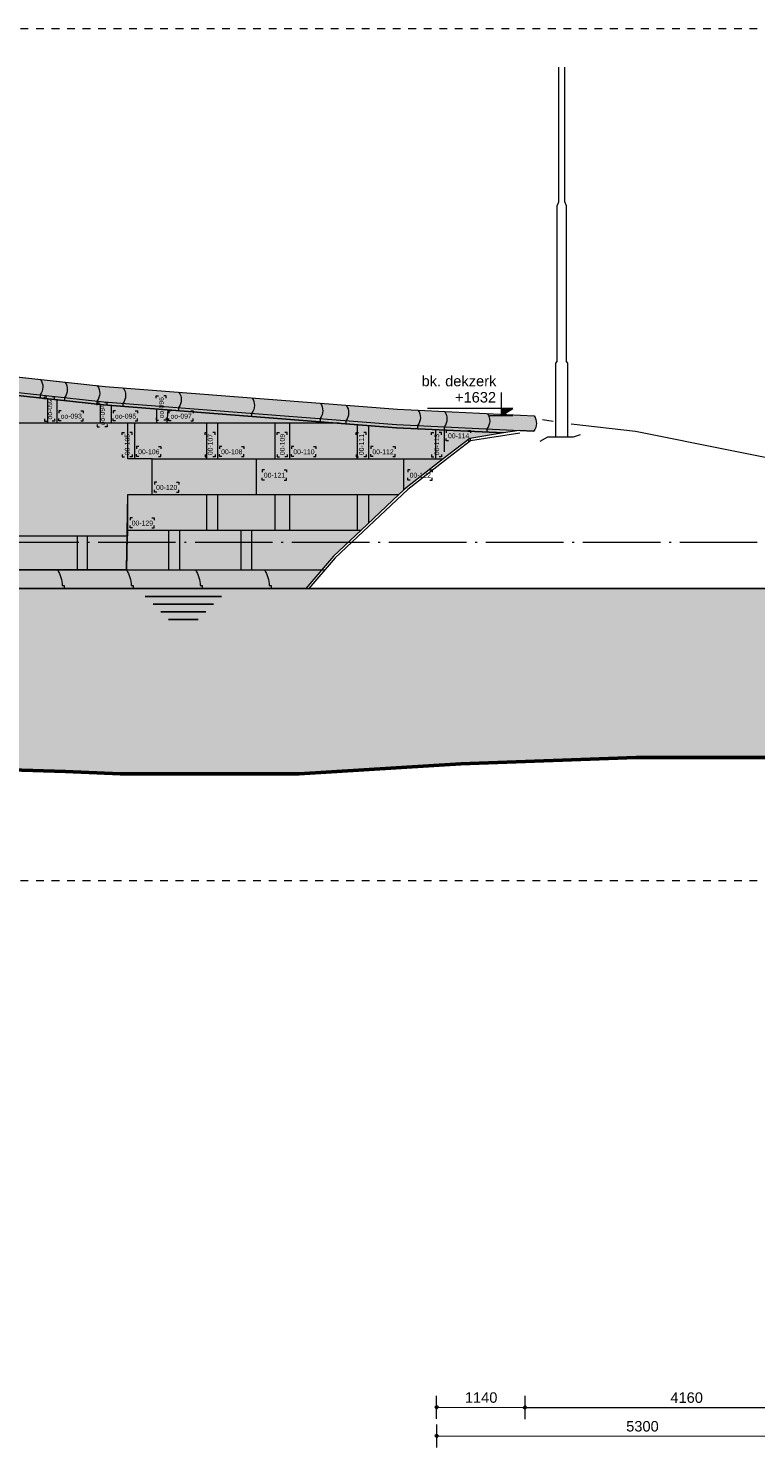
# Model space of a CAD drawing. Extents: x -294884 to 286267, y 0 to 1429765.
# Tile 62 of 178: x 16851 to 26228, y 362621 to 380935. Entities that reach past the tile are written whole.
import ezdxf

# ---------------------------------------------------------------- set-up
doc = ezdxf.new("R2010")
doc.units = 0
doc.header["$MEASUREMENT"] = 0
doc.linetypes.add('DASHDOT', pattern=[1250, 1000, -112.5, 25, -112.5])
doc.linetypes.add('DASHED', pattern=[200, 100, -100])
for name, color, linetype in [('A-0030-STRAMIEN', 1, 'Continuous'), ('A-0038-STR-MAATLIJN', 1, 'Continuous'), ('A-0306--', 1, 'Continuous'), ('A-0307-TEKST', 7, 'Continuous'), ('A-1130-TXT+MT-BE', 1, 'Continuous')]:
    doc.layers.add(name, color=color, linetype=linetype)
doc.dimstyles.new('@D00GM', dxfattribs={"dimtxt": 135, "dimasz": 1, "dimexe": 0.18, "dimexo": 0.0625, "dimgap": 13.5, "dimtad": 1, "dimdec": 0, "dimzin": 0, "dimdsep": 46, "dimtxsty": 'Standard', "dimblk": '^SD00____100_10', "dimcen": 0.09, "dimse1": 1, "dimse2": 1, "dimclrd": 1, "dimadec": 0, "dimazin": 0, "dimtfac": 1, "dimtdec": 4, "dimtmove": 0, "dimatfit": 3, "dimfxl": 0, "dimtolj": 1, "dimtzin": 0, "dimlwd": 13, "dimarcsym": 0})
doc.dimstyles.new('@D03ST', dxfattribs={"dimtxt": 162, "dimasz": 1, "dimexe": 0.18, "dimexo": 0.0625, "dimgap": 16.2, "dimtad": 1, "dimdec": 0, "dimzin": 0, "dimdsep": 46, "dimtxsty": 'Standard', "dimblk": '^SD03____100_10', "dimcen": 0.09, "dimse1": 1, "dimse2": 1, "dimclrd": 1, "dimadec": 0, "dimazin": 0, "dimtfac": 1, "dimtdec": 4, "dimtmove": 0, "dimatfit": 3, "dimfxl": 0, "dimtolj": 1, "dimtzin": 0, "dimlwd": 13, "dimarcsym": 0})

# ---------------------------------------------------------------- blocks, each defined once
blk = doc.blocks.new('M-NIEUW_131')
at = {"linetype": 'Continuous', "lineweight": 5}
for color, points in [(8, [(171903.4, -31999.5), (171903.4, -31959.3), (171925.1, -31760.5), (180823, -32731.8), (184593.7, -33024.7), (186352.5, -33109.6, -0.3313409), (186348.2, -33310.3), (186160.8, -33301.2), (185960.8, -33331.5), (184578.6, -33264.2), (180800.7, -32970.8)]), (8, [(172319, -35099.6), (172319, -35021.2), (172319, -34971.4), (172319, -34871.2), (172319, -34586.8), (171955.4, -34586.8), (171955.4, -34126.8), (171740.8, -34126.8), (171740.8, -33666.8), (171955.4, -33666.8), (171965.7, -33593.8), (171984.2, -33461.2), (172230, -33249.8), (172280, -33206.8), (172410, -33181.2), (172630, -33181.2), (172950, -33206.8), (173160, -33371.2), (173409.5, -33666.8), (173640, -33951.2), (173940, -34361.2), (174330, -34586.8), (175417.5, -34586.8), (175980, -34586.8), (176049.5, -34126.8), (176515.5, -33331.2), (176615.5, -32513.9), (180800.7, -32970.8), (182459.1, -33099.6), (184578.6, -33264.2), (185960.8, -33331.5), (185522.7, -33402.7), (185181.6, -33667.6), (184703.8, -34038.4), (184670, -34070.4), (184610.2, -34126.8), (184122.2, -34586.8), (183768.2, -34920.5), (183410.6, -35340), (173375.6, -35340), (173452, -35099.6), (179430, -35099.6), (181097.1, -35099.6), (181116.5, -34126.8), (181430.7, -34126.8), (181430.7, -33666.8), (181113.2, -33666.8), (181113.2, -33206.8), (179430, -33206.8), (179430, -33666.8), (179150, -33666.8), (179150, -34126.8), (179430, -34126.8), (179430, -34661.2), (181105.8, -34661.2), (181097.1, -35099.6), (173452, -35099.6)]), (254, [(179430, -34126.8), (179150, -34126.8), (179150, -33666.8), (179430, -33666.8), (179430, -33206.8), (181113.2, -33206.8), (181113.2, -33666.8), (181430.7, -33666.8), (181430.7, -34126.8), (181116.5, -34126.8), (181116.5, -34502.9), (181116.5, -34661.2), (180056, -34661.2), (179430, -34661.2)]), (111, [(135731.7, -37881.6), (135731.7, -35340), (190211.5, -35340), (190211.5, -37521.2), (187670.8, -37521.2), (185410.3, -37600), (183323.5, -37730), (181017.9, -37730), (180312.2, -37700), (179606.6, -37680), (178900.9, -37650), (177489.6, -37600), (176408.5, -37480), (175702.8, -37410), (174997.2, -37370), (174291.5, -37330), (173585.8, -37270), (172880.2, -37210), (168976.5, -37010), (168270.8, -37010), (167565.2, -37000), (166859.5, -37000), (165778.4, -37000), (165072.7, -37000), (164367.1, -37000), (163661.4, -37030), (162955.8, -37030), (162250.1, -37030), (161544.4, -37040), (160463.3, -37020), (159757.7, -37030), (159052, -37070), (158346.3, -37060), (157640.7, -37110), (156935, -37090), (156229.4, -37160), (155148.3, -37170), (154442.6, -37180), (153361.5, -37200), (152280.4, -37220), (151199.2, -37230), (150118.2, -37250), (149412.5, -37270), (148706.8, -37290), (148001.2, -37310), (146920, -37310), (146214.4, -37370), (145508.7, -37390), (144803.1, -37410), (143722, -37370), (143016.3, -37480), (142310.7, -37500), (140523.9, -37480), (139818.2, -37590), (139112.6, -37610), (137701.2, -37730), (136995.6, -37820), (136289.9, -37850)])]:
    blk.add_hatch(color=color, dxfattribs=at).paths.add_polyline_path(points, flags=0)
at = {"layer": 'A-0030-STRAMIEN', "linetype": 'Continuous', "lineweight": 5}
blk.add_hatch(color=253, dxfattribs=at).paths.add_polyline_path([(185930.8, -33109.6), (185930.8, -33014.6), (186080.8, -33014.6)], flags=0)
at = {"color": 7, "linetype": 'DASHED', "lineweight": 0}
blk.add_lwpolyline([(135731.7, -39111), (135731.7, -28111), (190231.7, -28111), (190231.7, -39111)], close=True, dxfattribs=at)
at = {"color": 1, "linetype": 'Continuous', "lineweight": 13}
for points in [[(186631.8, -33379.6), (186631.8, -32429.6), (186651.8, -32409.6), (186651.8, -30399.6), (186670.8, -30349.6), (186670.8, -28609.6)], [(186790.6, -33379.6), (186790.6, -32429.6), (186770.6, -32409.6), (186770.6, -30399.6), (186751.6, -30349.6), (186751.6, -28609.6)], [(171358.9, -31940.1), (180800.7, -32970.8), (184578.6, -33264.2), (185960.8, -33331.5)], [(181116.5, -34661.2), (181116.5, -34126.8), (181430.7, -34126.8), (181430.7, -33666.8), (181113.2, -33666.8), (181113.2, -33206.8), (179430, -33206.8), (179430, -33666.8), (179150, -33666.8), (179150, -34126.8), (179430, -34126.8), (179430, -34661.2)]]:
    blk.add_lwpolyline(points, dxfattribs=at)
at = {"color": 7, "linetype": 'Continuous', "lineweight": 18}
for points in [[(171355, -31698.2), (180823, -32731.8), (184593.7, -33024.7), (186352.5, -33109.6)], [(171358.2, -31899.8), (180804.4, -32931), (184581.1, -33224.3), (186348.2, -33310.3)], [(186460.8, -33159.6), (186600.8, -33179.6)], [(186830.8, -33212.5), (187660.8, -33309.6), (190211.5, -33818.4)], [(186170.8, -33335.3), (185534.9, -33431.2), (185200, -33691.2), (184723.4, -34061.2), (183790, -34941.2), (183450, -35340)], [(186430.8, -33439.6), (186530.8, -33379.6), (186860.8, -33379.6), (186950.8, -33349.6)], [(171410, -35099.6), (183654.9, -35099.6)]]:
    blk.add_lwpolyline(points, dxfattribs=at)
at = {"color": 8, "linetype": 'Continuous', "lineweight": 13}
blk.add_lwpolyline([(171903.4, -31999.5), (171903.4, -31959.3), (171925.1, -31760.5), (180823, -32731.8), (184593.7, -33024.7), (186352.5, -33109.6, -0.3313409), (186348.2, -33310.3), (186160.8, -33301.2), (185960.8, -33331.5), (184578.6, -33264.2), (180800.7, -32970.8)], format="xyb", close=True, dxfattribs=at)
for points in [[(176615.5, -32513.9), (180800.7, -32970.8), (182459.1, -33099.6), (184578.6, -33264.2), (185960.8, -33331.5), (185522.7, -33402.7), (185181.6, -33667.6), (184703.8, -34038.4), (184670, -34070.4), (184610.2, -34126.8), (184122.2, -34586.8), (183768.2, -34920.5), (183410.6, -35340), (173375.6, -35340)], [(179430, -35099.6), (181097.1, -35099.6), (181116.5, -34126.8), (181430.7, -34126.8), (181430.7, -33666.8), (181113.2, -33666.8), (181113.2, -33206.8), (179430, -33206.8)], [(179430, -34661.2), (181105.8, -34661.2), (181097.1, -35099.6), (173452, -35099.6)]]:
    blk.add_lwpolyline(points, dxfattribs=at)
at = {"color": 1, "linetype": 'Continuous', "lineweight": 13}
for points in [[(179988.1, -32640.7, -0.3313409), (179983.9, -32841.4), (179983.9, -32881.6)], [(180303.6, -32675.1, -0.3313409), (180299.4, -32875.9), (180299.4, -32916.1)], [(180721.1, -32720.7, -0.3313409), (180716.9, -32921.4), (180716.9, -32961.7)], [(181055.1, -32748.9, -0.3313409), (181050.9, -32949.6), (181050.9, -32989.8)], [(181772.6, -32804.6, -0.3313409), (181768.3, -33005.3), (181768.3, -33045.6)], [(182715.9, -32877.9, -0.3313409), (182711.7, -33078.6), (182711.7, -33118.8)], [(183597.2, -32946.3, -0.3313409), (183593, -33147.1), (183593, -33187.3)], [(183930.8, -32973.8, -0.3313409), (183926.6, -33174.5), (183926.6, -33214.8)], [(184855.9, -33035.5, -0.3313409), (184851.7, -33236.2), (184851.7, -33276.4)], [(185199.1, -33052, -0.3313409), (185194.9, -33252.8), (185194.9, -33293)], [(185749.6, -33078.6, -0.3313409), (185745.4, -33279.3), (185745.4, -33319.6)], [(180207.5, -35099.6, -0.1503676), (180267.5, -35299.6), (180292.5, -35299.6), (180292.5, -35340)], [(181097.1, -35099.6, -0.1503676), (181157.1, -35299.6), (181182.1, -35299.6), (181182.1, -35340)], [(181986.7, -35099.6, -0.1503676), (182046.7, -35299.6), (182071.7, -35299.6), (182071.7, -35340)], [(182876.3, -35099.6, -0.1503676), (182936.3, -35299.6), (182961.3, -35299.6), (182961.3, -35340)]]:
    blk.add_lwpolyline(points, format="xyb", dxfattribs=at)
at = {"color": 8, "linetype": 'Continuous', "lineweight": 5}
for points in [[(180080, -32886.7), (180080, -33206.8)], [(180200, -32905.2), (180200, -33206.8)], [(180760, -32966.4), (180760, -33206.8)], [(180900, -32978.5), (180900, -33206.8)], [(181490, -33206.8), (181490, -33024.4)], [(181629.9, -33035.2), (181616.6, -33206.8)], [(183838.5, -33206.8), (176530.8, -33206.8)], [(181200, -33206.8), (181200, -33666.8)], [(182130, -33206.8), (182130, -33666.8)], [(182270, -33206.8), (182270, -33666.8)], [(183010, -33206.8), (183010, -33666.8)], [(183200, -33206.8), (183200, -33666.8)], [(184070, -33224.8), (184070, -33666.8)], [(184220, -33236.4), (184220, -33666.8)], [(185080, -33288.7), (185080, -33666.8)], [(185194.9, -33293), (185194.9, -33573.1)], [(181430.7, -33666.8), (185181.6, -33667.6)], [(182770, -33666.8), (182770, -34126.8)], [(184670, -33666.8), (184670, -34070.4)], [(181430.7, -34126.8), (184610.2, -34126.8)], [(182130, -34126.8), (182130, -34586.8)], [(182270, -34126.8), (182270, -34586.8)], [(183010, -34126.8), (183010, -34586.8)], [(183200, -34126.8), (183200, -34586.8)], [(184070, -34126.8), (184070, -34586.8)], [(184220, -34126.8), (184220, -34494.6)], [(181116.5, -34586.8), (184122.2, -34586.8)], [(181640, -34586.8), (181640, -35099.6)], [(181780, -34586.8), (181780, -35099.6)], [(182570, -34586.8), (182570, -35099.6)], [(182710, -34586.8), (182710, -35099.6)], [(180460, -34661.2), (180460, -35099.6)], [(180590, -34661.2), (180590, -35099.6)]]:
    blk.add_lwpolyline(points, dxfattribs=at)
at = {"color": 7, "linetype": 'Continuous', "lineweight": 18}
blk.add_lwpolyline([(186352.5, -33109.6, -0.3313409), (186348.2, -33310.3)], format="xyb", dxfattribs=at)
at = {"color": 254, "linetype": 'Continuous', "lineweight": 13}
blk.add_lwpolyline([(179430, -34661.2), (179430, -34661.2), (180056, -34661.2), (181116.5, -34661.2), (181116.5, -34502.9), (181116.5, -34502.9), (181116.5, -34126.8), (181430.7, -34126.8), (181430.7, -33666.8), (181113.2, -33666.8), (181113.2, -33206.8), (179430, -33206.8), (179430, -33666.8), (179150, -33666.8), (179150, -34126.8), (179430, -34126.8)], close=True, dxfattribs=at)
at = {"color": 1, "linetype": 'DASHDOT', "lineweight": 13}
blk.add_lwpolyline([(135731.7, -34740), (190211.5, -34740)], dxfattribs=at)
at = {"color": 111, "linetype": 'Continuous', "lineweight": 13}
blk.add_lwpolyline([(168270.8, -37010), (168976.5, -37010), (172880.2, -37210), (173585.8, -37270), (174291.5, -37330), (174997.2, -37370), (175702.8, -37410), (176408.5, -37480), (177489.6, -37600), (178900.9, -37650), (179606.6, -37680), (180312.2, -37700), (181017.9, -37730), (183323.5, -37730), (185410.3, -37600), (187670.8, -37521.2), (190211.5, -37521.2), (190211.5, -35340), (135731.7, -35340)], dxfattribs=at)
at = {"color": 5, "linetype": 'Continuous', "lineweight": 25}
for points in [[(135731.7, -35340), (190211.5, -35340)], [(182321.2, -35440), (181340.2, -35440)], [(182221.2, -35540), (181440.2, -35540)], [(182121.2, -35640), (181540.2, -35640)], [(182021.2, -35740), (181640.2, -35740)]]:
    blk.add_lwpolyline(points, dxfattribs=at)
at = {"color": 92, "linetype": 'Continuous', "lineweight": 50}
blk.add_lwpolyline([(190211.5, -37521.2), (187670.8, -37521.2), (185410.3, -37600), (183323.5, -37730), (181017.9, -37730), (180312.2, -37700), (179606.6, -37680), (178900.9, -37650), (177489.6, -37600), (176408.5, -37480), (175702.8, -37410), (174997.2, -37370), (174291.5, -37330), (173585.8, -37270), (172880.2, -37210), (168976.5, -37010), (168270.8, -37010)], dxfattribs=at)
at = {"layer": 'A-0030-STRAMIEN', "color": 1, "linetype": 'Continuous', "lineweight": 13}
for points in [[(185930.8, -32809.6), (185930.8, -33109.6), (186080.8, -33014.6), (184980.8, -33014.6)], [(186080.8, -33109.6), (185780.8, -33109.6)]]:
    blk.add_lwpolyline(points, dxfattribs=at)
at = {"layer": 'A-0306--', "color": 1, "linetype": 'Continuous', "lineweight": 13}
for points in [[(180040, -32896.7), (180040, -32866.7), (180070, -32866.7)], [(180170, -32896.7), (180170, -32866.7), (180140, -32866.7)], [(180720, -32971.2), (180720, -32941.2), (180750, -32941.2)], [(180850, -32971.2), (180850, -32941.2), (180820, -32941.2)], [(181480, -32881.2), (181480, -32851.2), (181510, -32851.2)], [(181610, -32881.2), (181610, -32851.2), (181580, -32851.2)], [(180256.7, -33046.8), (180226.7, -33046.8), (180226.7, -33076.8)], [(180256.7, -33176.8), (180226.7, -33176.8), (180226.7, -33146.8)], [(180510, -33046.8), (180540, -33046.8), (180540, -33076.8)], [(180510, -33176.8), (180540, -33176.8), (180540, -33146.8)], [(180956.7, -33046.8), (180926.7, -33046.8), (180926.7, -33076.8)], [(180956.7, -33176.8), (180926.7, -33176.8), (180926.7, -33146.8)], [(181210, -33046.8), (181240, -33046.8), (181240, -33076.8)], [(181210, -33176.8), (181240, -33176.8), (181240, -33146.8)], [(181480, -33134.6), (181480, -33164.6), (181510, -33164.6)], [(181610, -33134.6), (181610, -33164.6), (181580, -33164.6)], [(181673.2, -33046.8), (181643.2, -33046.8), (181643.2, -33076.8)], [(181673.2, -33176.8), (181643.2, -33176.8), (181643.2, -33146.8)], [(181926.6, -33046.8), (181956.6, -33046.8), (181956.6, -33076.8)], [(181926.6, -33176.8), (181956.6, -33176.8), (181956.6, -33146.8)], [(180040, -33150.1), (180040, -33180.1), (180070, -33180.1)], [(180170, -33150.1), (180170, -33180.1), (180140, -33180.1)], [(180720, -33224.6), (180720, -33254.6), (180750, -33254.6)], [(180850, -33224.6), (180850, -33254.6), (180820, -33254.6)], [(181040, -33356.7), (181040, -33326.7), (181070, -33326.7)], [(181170, -33356.7), (181170, -33326.7), (181140, -33326.7)], [(182110, -33356.7), (182110, -33326.7), (182140, -33326.7)], [(182240, -33356.7), (182240, -33326.7), (182210, -33326.7)], [(183040, -33356.7), (183040, -33326.7), (183070, -33326.7)], [(183170, -33356.7), (183170, -33326.7), (183140, -33326.7)], [(184060, -33356.7), (184060, -33326.7), (184090, -33326.7)], [(184190, -33356.7), (184190, -33326.7), (184160, -33326.7)], [(185030, -33356.7), (185030, -33326.7), (185060, -33326.7)], [(185160, -33356.7), (185160, -33326.7), (185130, -33326.7)], [(185251.6, -33301.2), (185221.6, -33301.2), (185221.6, -33331.2)], [(185504.9, -33301.2), (185534.9, -33301.2), (185534.9, -33331.2)], [(181256.7, -33506.8), (181226.7, -33506.8), (181226.7, -33536.8)], [(181510, -33506.8), (181540, -33506.8), (181540, -33536.8)], [(182326.7, -33506.8), (182296.7, -33506.8), (182296.7, -33536.8)], [(182580, -33506.8), (182610, -33506.8), (182610, -33536.8)], [(183256.7, -33506.8), (183226.7, -33506.8), (183226.7, -33536.8)], [(183510, -33506.8), (183540, -33506.8), (183540, -33536.8)], [(184276.7, -33506.8), (184246.7, -33506.8), (184246.7, -33536.8)], [(184530, -33506.8), (184560, -33506.8), (184560, -33536.8)], [(185251.6, -33431.2), (185221.6, -33431.2), (185221.6, -33401.2)], [(185504.9, -33431.2), (185534.9, -33431.2), (185534.9, -33401.2)], [(181040, -33610.1), (181040, -33640.1), (181070, -33640.1)], [(181170, -33610.1), (181170, -33640.1), (181140, -33640.1)], [(181256.7, -33636.8), (181226.7, -33636.8), (181226.7, -33606.8)], [(181510, -33636.8), (181540, -33636.8), (181540, -33606.8)], [(182110, -33610.1), (182110, -33640.1), (182140, -33640.1)], [(182240, -33610.1), (182240, -33640.1), (182210, -33640.1)], [(182326.7, -33636.8), (182296.7, -33636.8), (182296.7, -33606.8)], [(182580, -33636.8), (182610, -33636.8), (182610, -33606.8)], [(183040, -33610.1), (183040, -33640.1), (183070, -33640.1)], [(183170, -33610.1), (183170, -33640.1), (183140, -33640.1)], [(183256.7, -33636.8), (183226.7, -33636.8), (183226.7, -33606.8)], [(183510, -33636.8), (183540, -33636.8), (183540, -33606.8)], [(184060, -33610.1), (184060, -33640.1), (184090, -33640.1)], [(184190, -33610.1), (184190, -33640.1), (184160, -33640.1)], [(184276.7, -33636.8), (184246.7, -33636.8), (184246.7, -33606.8)], [(184530, -33636.8), (184560, -33636.8), (184560, -33606.8)], [(185030, -33610.1), (185030, -33640.1), (185060, -33640.1)], [(185160, -33610.1), (185160, -33640.1), (185130, -33640.1)], [(182876.7, -33809.2), (182846.7, -33809.2), (182846.7, -33839.2)], [(183130, -33809.2), (183160, -33809.2), (183160, -33839.2)], [(184756.7, -33809.2), (184726.7, -33809.2), (184726.7, -33839.2)], [(185010, -33809.2), (185040, -33809.2), (185040, -33839.2)], [(181487.3, -33966.8), (181457.3, -33966.8), (181457.3, -33996.8)], [(181740.7, -33966.8), (181770.7, -33966.8), (181770.7, -33996.8)], [(182876.7, -33939.2), (182846.7, -33939.2), (182846.7, -33909.2)], [(183130, -33939.2), (183160, -33939.2), (183160, -33909.2)], [(184756.7, -33939.2), (184726.7, -33939.2), (184726.7, -33909.2)], [(185010, -33939.2), (185040, -33939.2), (185040, -33909.2)], [(181487.3, -34096.8), (181457.3, -34096.8), (181457.3, -34066.8)], [(181740.7, -34096.8), (181770.7, -34096.8), (181770.7, -34066.8)], [(181173.2, -34426.8), (181143.2, -34426.8), (181143.2, -34456.8)], [(181426.5, -34426.8), (181456.5, -34426.8), (181456.5, -34456.8)], [(181173.2, -34556.8), (181143.2, -34556.8), (181143.2, -34526.8)], [(181426.5, -34556.8), (181456.5, -34556.8), (181456.5, -34526.8)]]:
    blk.add_lwpolyline(points, dxfattribs=at)
at = {"layer": 'A-0307-TEKST', "color": 7, "linetype": 'Continuous', "char_height": 63, "attachment_point": 7, "rotation": 90, "line_spacing_factor": 1.333333}
for s, insert in [('{\\fArial|b0|i0|c12|p0;oo-092}', (180140, -33158.2)), ('{\\fArial|b0|i0|c12|p0;oo-094}', (180820, -33232.6)), ('{\\fArial|b0|i0|c12|p0;oo-096}', (181580, -33142.6)), ('{\\fArial|b0|i0|c12|p0;00-105}', (181140, -33618.2)), ('{\\fArial|b0|i0|c12|p0;00-107}', (182210, -33618.2)), ('{\\fArial|b0|i0|c12|p0;00-109}', (183140, -33618.2)), ('{\\fArial|b0|i0|c12|p0;00-111}', (184160, -33618.2)), ('{\\fArial|b0|i0|c12|p0;00-113}', (185130, -33618.2))]:
    blk.add_mtext(s, dxfattribs=dict(at, insert=insert))
at = {"layer": 'A-0307-TEKST', "color": 7, "linetype": 'Continuous', "char_height": 63, "attachment_point": 7, "line_spacing_factor": 1.333333}
for s, insert in [('{\\fArial|b0|i0|c12|p0;oo-093}', (180248.6, -33146.8)), ('{\\fArial|b0|i0|c12|p0;oo-095}', (180948.6, -33146.8)), ('{\\fArial|b0|i0|c12|p0;oo-097}', (181665.2, -33146.8)), ('{\\fArial|b0|i0|c12|p0;00-114}', (185243.5, -33401.2)), ('{\\fArial|b0|i0|c12|p0;00-106}', (181248.6, -33606.8)), ('{\\fArial|b0|i0|c12|p0;00-108}', (182318.6, -33606.8)), ('{\\fArial|b0|i0|c12|p0;00-110}', (183248.6, -33606.8)), ('{\\fArial|b0|i0|c12|p0;00-112}', (184268.6, -33606.8)), ('{\\fArial|b0|i0|c12|p0;00-121}', (182868.6, -33909.2)), ('{\\fArial|b0|i0|c12|p0;00-122}', (184748.6, -33909.2)), ('{\\fArial|b0|i0|c12|p0;00-120}', (181479.2, -34066.8)), ('{\\fArial|b0|i0|c12|p0;00-129}', (181165.1, -34526.8))]:
    blk.add_mtext(s, dxfattribs=dict(at, insert=insert))
at = {"linetype": 'Continuous'}
blk.add_wipeout([(185863.2, -32959.7), (185326.3, -32959.7), (185326.3, -32783.4), (185863.2, -32783.4)], dxfattribs=at).dxf.layer = 'A-0030-STRAMIEN'
at = {"layer": 'A-0030-STRAMIEN', "color": 7, "linetype": 'Continuous', "insert": (185333.8, -32940.9), "char_height": 135, "attachment_point": 7, "line_spacing_factor": 0.933333}
blk.add_mtext('{\\fArial|b0|i0|c12|p0;+1632}', dxfattribs=at)
at = {"linetype": 'Continuous'}
blk.add_wipeout([(185863.2, -32749.6), (184895.3, -32749.6), (184895.3, -32573.3), (185863.2, -32573.3)], dxfattribs=at).dxf.layer = 'A-0030-STRAMIEN'
at = {"layer": 'A-0030-STRAMIEN', "color": 7, "linetype": 'Continuous', "insert": (184902.8, -32730.8), "char_height": 135, "attachment_point": 7, "line_spacing_factor": 0.933333}
blk.add_mtext('{\\fArial|b0|i0|c12|p0;bk. dekzerk}', dxfattribs=at)
blk = doc.blocks.new('*D')
at = {"color": 1, "linetype": 'Continuous', "lineweight": 13}
for points in [[(62927, 114665), (63143, 119960)], [(63293, 119954), (62993, 119966)], [(79682, 118845), (79383, 118875)], [(79499, 118522), (79533, 118860)], [(78427, 113303), (78957, 118577)], [(79106, 118562), (78808, 118592)], [(79148, 115040), (79499, 118522)], [(79648, 118507), (79349, 118537)], [(79648, 118507), (79349, 118537)], [(78968, 113249), (79148, 115040)], [(79298, 115025), (78999, 115055)], [(79298, 115025), (78999, 115055)], [(63077, 114659), (62777, 114671)], [(78576, 113288), (78278, 113318)], [(79118, 113234), (78819, 113264)], [(79118, 113234), (78819, 113264)], [(78934, 112910), (78968, 113249)], [(79084, 112895), (78785, 112925)], [(-122398, 58428), (-122398, 58128)], [(-117098, 58425), (-117098, 58125)], [(-117098, 58275), (-122398, 58278)], [(26619, -2220), (26619, -1920)], [(26619, -2220), (26619, -1920)], [(31919, -2220), (31919, -1920)], [(31919, -2220), (31919, -1920)], [(26619, -2070), (31919, -2070)], [(26619, -2070), (31919, -2070)], [(117098, -58425), (117098, -58125)], [(122398, -58428), (122398, -58128)], [(117098, -58275), (122398, -58278)]]:
    blk.add_lwpolyline(points, dxfattribs=at)
at = {"color": 7, "linetype": 'Continuous', "lineweight": 18}
for points in [[(63166, 119959), (63144, 119983), (63120, 119961), (63142, 119937)], [(79555, 118858), (79535, 118883), (79510, 118863), (79530, 118838)], [(78980, 118574), (78960, 118599), (78934, 118579), (78955, 118554)], [(79521, 118520), (79501, 118545), (79476, 118524), (79496, 118499)], [(79521, 118520), (79501, 118545), (79476, 118524), (79496, 118499)], [(79171, 115037), (79151, 115063), (79126, 115042), (79146, 115017)], [(79171, 115037), (79151, 115063), (79126, 115042), (79146, 115017)], [(62950, 114664), (62928, 114688), (62904, 114666), (62926, 114642)], [(78450, 113301), (78429, 113326), (78404, 113305), (78425, 113280)], [(78991, 113246), (78971, 113272), (78945, 113251), (78966, 113226)], [(78991, 113246), (78971, 113272), (78945, 113251), (78966, 113226)], [(78957, 112908), (78937, 112933), (78911, 112913), (78932, 112888)], [(-122398, 58301), (-122421, 58278), (-122398, 58255), (-122375, 58278)], [(-117098, 58298), (-117121, 58275), (-117098, 58252), (-117075, 58275)], [(26619, -2093), (26642, -2070), (26619, -2047), (26596, -2070)], [(26619, -2093), (26642, -2070), (26619, -2047), (26596, -2070)], [(31919, -2093), (31942, -2070), (31919, -2047), (31896, -2070)], [(31919, -2093), (31942, -2070), (31919, -2047), (31896, -2070)], [(117098, -58298), (117121, -58275), (117098, -58252), (117075, -58275)], [(122398, -58301), (122421, -58278), (122398, -58255), (122375, -58278)]]:
    blk.add_lwpolyline(points, close=True, dxfattribs=at)
at = {"layer": 'A-0030-STRAMIEN', "color": 1, "linetype": 'Continuous', "lineweight": 13}
for points in [[(140965, 109469), (140670, 109524)], [(139855, 104285), (140818, 109496)], [(140003, 104257), (139708, 104312)], [(150193, -2166), (150193, -1866)], [(155493, -2166), (155493, -1866)], [(150193, -2016), (155493, -2016)], [(162027, -30782), (162027, -31082)], [(167327, -30932), (162027, -30932)], [(167327, -30782), (167327, -31082)]]:
    blk.add_lwpolyline(points, dxfattribs=at)
at = {"layer": 'A-0030-STRAMIEN', "color": 7, "linetype": 'Continuous', "lineweight": 18}
for points in [[(140840, 109492), (140822, 109519), (140795, 109501), (140814, 109474)], [(139878, 104280), (139859, 104307), (139833, 104289), (139851, 104262)], [(150193, -2039), (150216, -2016), (150193, -1993), (150170, -2016)], [(155493, -2039), (155516, -2016), (155493, -1993), (155470, -2016)], [(162027, -30909), (162004, -30932), (162027, -30955), (162050, -30932)], [(167327, -30909), (167304, -30932), (167327, -30955), (167350, -30932)]]:
    blk.add_lwpolyline(points, close=True, dxfattribs=at)
at = {"layer": 'A-0038-STR-MAATLIJN', "color": 1, "linetype": 'Continuous', "lineweight": 13}
for points in [[(54211, 116191), (54774, 129790)], [(54924, 129784), (54624, 129797)], [(95379, 122683), (95080, 122709)], [(93531, 103792), (95230, 122696)], [(54361, 116185), (54061, 116197)], [(132939, 106441), (134733, 116156)], [(134881, 116129), (134586, 116184)], [(140523, 109551), (141512, 114908)], [(141660, 114881), (141365, 114935)], [(139716, 105182), (140523, 109551)], [(140670, 109524), (140375, 109578)], [(140670, 109524), (140375, 109578)], [(133086, 106414), (132791, 106468)], [(139560, 104339), (139716, 105182)], [(139863, 105155), (139568, 105209)], [(139863, 105155), (139568, 105209)], [(139708, 104312), (139413, 104366)], [(93680, 103778), (93382, 103805)], [(58982, 102621), (58994, 102921)], [(58988, 102771), (64711, 102534)], [(64705, 102384), (64717, 102684)], [(136364, 96015), (136419, 96310)], [(136392, 96163), (141960, 95134)], [(141932, 94987), (141987, 95282)], [(98404, 84548), (98430, 84847)], [(98417, 84697), (105364, 84073)], [(105351, 83924), (105378, 84222)], [(27759, -1151), (27759, -1451)], [(41370, -1148), (41370, -1448)], [(80074, -1152), (80074, -1452)], [(99055, -1148), (99055, -1448)], [(151050, -1420), (151050, -1120)], [(151050, -1270), (160941, -1270)], [(160941, -1420), (160941, -1120)], [(41370, -1298), (27759, -1301)], [(99055, -1298), (80074, -1302)], [(150193, -1866), (150193, -1566)], [(151050, -1866), (151050, -1566)], [(151050, -1866), (151050, -1566)], [(155493, -1866), (155493, -1566)], [(155493, -1866), (155493, -1566)], [(160941, -1866), (160941, -1566)], [(163921, -1933), (163921, -1633)], [(167496, -1933), (167496, -1633)], [(85620, -2081), (85620, -1781)], [(85620, -2081), (85620, -1781)], [(150193, -1716), (151050, -1716)], [(151050, -1716), (155493, -1716)], [(155493, -1716), (160941, -1716)], [(163921, -1783), (167496, -1783)], [(87964, -2761), (87964, -2461)], [(89764, -2761), (89764, -2461)], [(89764, -2761), (89764, -2461)], [(93264, -2761), (93264, -2461)], [(87964, -2611), (89764, -2611)], [(89764, -2611), (93264, -2611)], [(16419, -29459), (16419, -29759)], [(30030, -29462), (30030, -29762)], [(16419, -29609), (30030, -29612)], [(85801, -29491), (85801, -29791)], [(85801, -29641), (104781, -29645)], [(104781, -29495), (104781, -29795)], [(156589, -30203), (156589, -29903)], [(166470, -30203), (166470, -29903)], [(166470, -30053), (156589, -30053)], [(91591, -30907), (91591, -30607)], [(95091, -30757), (91591, -30757)], [(95091, -30907), (95091, -30607)], [(95091, -30907), (95091, -30607)], [(96891, -30757), (95091, -30757)], [(96891, -30907), (96891, -30607)]]:
    blk.add_lwpolyline(points, dxfattribs=at)
at = {"layer": 'A-0038-STR-MAATLIJN', "color": 7, "linetype": 'Continuous', "lineweight": 18}
for points in [[(54797, 129790), (54775, 129813), (54751, 129791), (54773, 129768)], [(95253, 122694), (95232, 122719), (95207, 122698), (95228, 122673)], [(54234, 116190), (54212, 116214), (54188, 116192), (54210, 116168)], [(134756, 116152), (134737, 116179), (134711, 116161), (134729, 116134)], [(141535, 114904), (141516, 114930), (141490, 114912), (141508, 114885)], [(140545, 109547), (140527, 109574), (140500, 109555), (140519, 109528)], [(140545, 109547), (140527, 109574), (140500, 109555), (140519, 109528)], [(132961, 106437), (132943, 106463), (132916, 106445), (132934, 106418)], [(139738, 105178), (139720, 105205), (139693, 105186), (139712, 105159)], [(139738, 105178), (139720, 105205), (139693, 105186), (139712, 105159)], [(139583, 104335), (139564, 104362), (139538, 104343), (139556, 104317)], [(93554, 103790), (93533, 103815), (93508, 103794), (93529, 103769)], [(58987, 102748), (59011, 102770), (58989, 102794), (58965, 102772)], [(64710, 102511), (64734, 102533), (64712, 102557), (64688, 102535)], [(136387, 96140), (136414, 96158), (136396, 96185), (136369, 96167)], [(141956, 95112), (141982, 95130), (141964, 95157), (141937, 95138)], [(98415, 84674), (98440, 84695), (98419, 84720), (98394, 84699)], [(105362, 84050), (105387, 84071), (105366, 84096), (105342, 84075)], [(27759, -1278), (27736, -1301), (27759, -1324), (27782, -1301)], [(41370, -1275), (41347, -1298), (41370, -1321), (41393, -1298)], [(80074, -1279), (80051, -1302), (80074, -1325), (80097, -1302)], [(99055, -1275), (99032, -1298), (99055, -1321), (99078, -1298)], [(151050, -1293), (151073, -1270), (151050, -1247), (151027, -1270)], [(160941, -1293), (160964, -1270), (160941, -1247), (160918, -1270)], [(150193, -1739), (150216, -1716), (150193, -1693), (150170, -1716)], [(151050, -1739), (151073, -1716), (151050, -1693), (151027, -1716)], [(151050, -1739), (151073, -1716), (151050, -1693), (151027, -1716)], [(155493, -1739), (155516, -1716), (155493, -1693), (155470, -1716)], [(155493, -1739), (155516, -1716), (155493, -1693), (155470, -1716)], [(160941, -1739), (160964, -1716), (160941, -1693), (160918, -1716)], [(163921, -1806), (163944, -1783), (163921, -1760), (163898, -1783)], [(167496, -1806), (167519, -1783), (167496, -1760), (167473, -1783)], [(85620, -1954), (85643, -1931), (85620, -1908), (85597, -1931)], [(85620, -1954), (85643, -1931), (85620, -1908), (85597, -1931)], [(87964, -2634), (87987, -2611), (87964, -2588), (87941, -2611)], [(89764, -2634), (89787, -2611), (89764, -2588), (89741, -2611)], [(89764, -2634), (89787, -2611), (89764, -2588), (89741, -2611)], [(93264, -2634), (93287, -2611), (93264, -2588), (93241, -2611)], [(16419, -29586), (16442, -29609), (16419, -29632), (16396, -29609)], [(30030, -29589), (30053, -29612), (30030, -29635), (30007, -29612)], [(85801, -29618), (85824, -29641), (85801, -29664), (85778, -29641)], [(104781, -29622), (104804, -29645), (104781, -29668), (104758, -29645)], [(156589, -30076), (156566, -30053), (156589, -30030), (156612, -30053)], [(166470, -30076), (166447, -30053), (166470, -30030), (166492, -30053)], [(91591, -30780), (91568, -30757), (91591, -30734), (91614, -30757)], [(95091, -30780), (95068, -30757), (95091, -30734), (95114, -30757)], [(95091, -30780), (95068, -30757), (95091, -30734), (95114, -30757)], [(96891, -30780), (96868, -30757), (96891, -30734), (96914, -30757)]]:
    blk.add_lwpolyline(points, close=True, dxfattribs=at)
at = {"layer": 'A-0038-STR-MAATLIJN', "color": 1, "linetype": 'Continuous'}
blk.add_point((85620, -1931), dxfattribs=at)
at = {"layer": 'A-1130-TXT+MT-BE', "color": 1, "linetype": 'Continuous', "lineweight": 13}
for points in [[(62774, 119975), (63160, 129448)], [(63310, 129442), (63010, 129455)], [(62604, 115818), (62774, 119975)], [(62923, 119969), (62624, 119981)], [(62923, 119969), (62624, 119981)], [(62754, 115812), (62454, 115824)], [(62754, 115812), (62454, 115824)], [(62558, 114679), (62604, 115818)], [(62708, 114673), (62408, 114685)], [(-131879, 58064), (-131879, 57764)], [(-122398, 58058), (-122398, 57758)], [(-122398, 58058), (-122398, 57758)], [(-118237, 58056), (-118237, 57756)], [(-118237, 58056), (-118237, 57756)], [(-122398, 57908), (-131879, 57914)], [(-118237, 57906), (-122398, 57908)], [(-117097, 57905), (-118237, 57906)], [(-117097, 58055), (-117097, 57755)], [(26618, -1850), (26618, -1550)], [(27759, -1850), (27759, -1550)], [(27759, -1850), (27759, -1550)], [(31919, -1850), (31919, -1550)], [(31919, -1850), (31919, -1550)], [(41400, -1850), (41400, -1550)], [(26618, -1700), (27759, -1700)], [(27759, -1700), (31919, -1700)], [(31919, -1700), (41400, -1700)], [(25452, -30820), (25452, -30520)], [(30752, -30820), (30752, -30520)], [(25452, -30670), (30752, -30670)], [(71110, -33871), (70810, -33871)], [(70960, -34871), (70960, -33871)], [(115190, -33871), (114890, -33871)], [(115040, -34871), (115040, -33871)], [(71110, -34871), (70810, -34871)], [(115190, -34871), (114890, -34871)], [(117097, -58055), (117097, -57755)], [(118237, -58056), (118237, -57756)], [(118237, -58056), (118237, -57756)], [(122398, -58058), (122398, -57758)], [(122398, -58058), (122398, -57758)], [(131879, -58064), (131879, -57764)], [(117097, -57905), (118237, -57906)], [(118237, -57906), (122398, -57908)], [(122398, -57908), (131879, -57914)]]:
    blk.add_lwpolyline(points, dxfattribs=at)
at = {"layer": 'A-1130-TXT+MT-BE', "color": 7, "linetype": 'Continuous', "lineweight": 18}
for points in [[(63183, 129448), (63161, 129471), (63137, 129449), (63159, 129426)], [(62797, 119974), (62774, 119998), (62751, 119976), (62773, 119952)], [(62797, 119974), (62774, 119998), (62751, 119976), (62773, 119952)], [(62627, 115817), (62605, 115841), (62581, 115819), (62603, 115795)], [(62627, 115817), (62605, 115841), (62581, 115819), (62603, 115795)], [(62581, 114678), (62559, 114702), (62535, 114680), (62557, 114656)], [(-131879, 57937), (-131902, 57914), (-131879, 57891), (-131856, 57914)], [(-122398, 57931), (-122421, 57908), (-122398, 57885), (-122375, 57908)], [(-122398, 57931), (-122421, 57908), (-122398, 57885), (-122375, 57908)], [(-118237, 57929), (-118260, 57906), (-118237, 57883), (-118214, 57906)], [(-118237, 57929), (-118260, 57906), (-118237, 57883), (-118214, 57906)], [(-117097, 57928), (-117120, 57905), (-117097, 57882), (-117074, 57905)], [(26618, -1723), (26641, -1700), (26618, -1677), (26595, -1700)], [(27759, -1723), (27782, -1700), (27759, -1677), (27736, -1700)], [(27759, -1723), (27782, -1700), (27759, -1677), (27736, -1700)], [(31919, -1723), (31942, -1700), (31919, -1677), (31896, -1700)], [(31919, -1723), (31942, -1700), (31919, -1677), (31896, -1700)], [(41400, -1723), (41423, -1700), (41400, -1677), (41377, -1700)], [(25452, -30693), (25475, -30670), (25452, -30647), (25429, -30670)], [(30752, -30693), (30775, -30670), (30752, -30647), (30729, -30670)], [(70982, -33871), (70960, -33848), (70937, -33871), (70960, -33894)], [(115063, -33871), (115040, -33848), (115017, -33871), (115040, -33894)], [(70982, -34871), (70960, -34848), (70937, -34871), (70960, -34894)], [(115063, -34871), (115040, -34848), (115017, -34871), (115040, -34894)], [(117097, -57928), (117120, -57905), (117097, -57882), (117074, -57905)], [(118237, -57929), (118260, -57906), (118237, -57883), (118214, -57906)], [(118237, -57929), (118260, -57906), (118237, -57883), (118214, -57906)], [(122398, -57931), (122421, -57908), (122398, -57885), (122375, -57908)], [(122398, -57931), (122421, -57908), (122398, -57885), (122375, -57908)], [(131879, -57937), (131902, -57914), (131879, -57891), (131856, -57914)]]:
    blk.add_lwpolyline(points, close=True, dxfattribs=at)
at = {"color": 7, "linetype": 'Continuous', "char_height": 135, "attachment_point": 7, "line_spacing_factor": 0.933333}
for s, insert, rotation in [('{\\fArial|b0|i0|c12|p0;340}', (79443, 118543), 84.2582), ('{\\fArial|b0|i0|c12|p0;5300}', (62969, 117109), 87.6654), ('{\\fArial|b0|i0|c12|p0;3500}', (79246, 116581), 84.2577), ('{\\fArial|b0|i0|c12|p0;5300}', (78614, 115740), 84.2577), ('{\\fArial|b0|i0|c12|p0;1800}', (78980, 113945), 84.2577), ('{\\fArial|b0|i0|c12|p0;340}', (78879, 112931), 84.2582), ('{\\fArial|b0|i0|c12|p0;5300}', (-119954, 58369), 359.9654), ('{\\fArial|b0|i0|c12|p0;5300}', (119541, -58219), 359.9654)]:
    blk.add_mtext(s, dxfattribs=dict(at, insert=insert, rotation=rotation))
at = {"color": 7, "linetype": 'Continuous', "insert": (29063, -2013), "char_height": 135, "attachment_point": 7, "line_spacing_factor": 0.933333}
blk.add_mtext('{\\fArial|b0|i0|c12|p0;5300}', dxfattribs=at)
blk.add_mtext('{\\fArial|b0|i0|c12|p0;5300}', dxfattribs=at)
at = {"layer": 'A-0030-STRAMIEN', "color": 7, "linetype": 'Continuous', "insert": (140224, 106660), "char_height": 162, "attachment_point": 7, "rotation": 79.5354, "line_spacing_factor": 0.933333}
blk.add_mtext('{\\fArial|b0|i0|c12|p0;5300}', dxfattribs=at)
at = {"layer": 'A-0030-STRAMIEN', "color": 7, "linetype": 'Continuous', "char_height": 162, "attachment_point": 7, "line_spacing_factor": 0.933333}
for insert in [(152596, -1947), (164429, -30821)]:
    blk.add_mtext('{\\fArial|b0|i0|c12|p0;5300}', dxfattribs=dict(at, insert=insert))
at = {"layer": 'A-0038-STR-MAATLIJN', "color": 7, "linetype": 'Continuous', "char_height": 162, "attachment_point": 7, "line_spacing_factor": 0.933333}
for s, insert, rotation in [('{\\fArial|b0|i0|c12|p0;13611}', (54411, 122684), 87.6307), ('{\\fArial|b0|i0|c12|p0;18980}', (94284, 112942), 84.865), ('{\\fArial|b0|i0|c12|p0;5448}', (140905, 111999), 79.5354), ('{\\fArial|b0|i0|c12|p0;9880}', (133723, 111068), 79.535), ('{\\fArial|b0|i0|c12|p0;4443}', (140007, 107136), 79.5354), ('{\\fArial|b0|i0|c12|p0;857}', (139536, 104591), 79.5354), ('{\\fArial|b0|i0|c12|p0;5728}', (61605, 102732), 357.6307), ('{\\fArial|b0|i0|c12|p0;5662}', (138945, 95761), 349.535), ('{\\fArial|b0|i0|c12|p0;6975}', (101650, 84476), 354.865), ('{\\fArial|b0|i0|c12|p0;13611}', (34255, -1189), 0.011), ('{\\fArial|b0|i0|c12|p0;18980}', (89255, -1189), 0.011), ('{\\fArial|b0|i0|c12|p0;9890}', (155748, -1201), 0), ('{\\fArial|b0|i0|c12|p0;13611}', (22915, -29499), 359.989), ('{\\fArial|b0|i0|c12|p0;18980}', (94982, -29532), 359.989), ('{\\fArial|b0|i0|c12|p0;9880}', (161282, -29984), 360)]:
    blk.add_mtext(s, dxfattribs=dict(at, insert=insert, rotation=rotation))
for s, insert in [('{\\fArial|b0|i0|c12|p0;857}', (150436, -1647)), ('{\\fArial|b0|i0|c12|p0;4443}', (153024, -1647)), ('{\\fArial|b0|i0|c12|p0;5448}', (157970, -1647)), ('{\\fArial|b0|i0|c12|p0;3575}', (165461, -1714)), ('{\\fArial|b0|i0|c12|p0;1800}', (88617, -2542)), ('{\\fArial|b0|i0|c12|p0;3500}', (91267, -2542)), ('{\\fArial|b0|i0|c12|p0;3500}', (93094, -30688)), ('{\\fArial|b0|i0|c12|p0;1800}', (95744, -30688))]:
    blk.add_mtext(s, dxfattribs=dict(at, insert=insert))
at = {"layer": 'A-1130-TXT+MT-BE', "color": 7, "linetype": 'Continuous', "char_height": 135, "attachment_point": 7, "line_spacing_factor": 0.933333}
for s, insert, rotation in [('{\\fArial|b0|i0|c12|p0;9481}', (62901, 124508), 87.6653), ('{\\fArial|b0|i0|c12|p0;4160}', (62623, 117693), 87.6653), ('{\\fArial|b0|i0|c12|p0;1140}', (62515, 115045), 87.6653), ('{\\fArial|b0|i0|c12|p0;9481}', (-127344, 58004), 359.9653), ('{\\fArial|b0|i0|c12|p0;4160}', (-120524, 58000), 359.9653), ('{\\fArial|b0|i0|c12|p0;1140}', (-117873, 57998), 359.9653), ('{\\fArial|b0|i0|c12|p0;1140}', (26982, -1643), 360), ('{\\fArial|b0|i0|c12|p0;4160}', (29633, -1643), 360), ('{\\fArial|b0|i0|c12|p0;9481}', (36454, -1643), 360), ('{\\fArial|b0|i0|c12|p0;1000}', (70902, -34578), 90), ('{\\fArial|b0|i0|c12|p0;1000}', (114982, -34578), 90), ('{\\fArial|b0|i0|c12|p0;1140}', (117461, -57848), 359.9654), ('{\\fArial|b0|i0|c12|p0;4160}', (120111, -57849), 359.9654), ('{\\fArial|b0|i0|c12|p0;9481}', (126932, -57853), 359.9654)]:
    blk.add_mtext(s, dxfattribs=dict(at, insert=insert, rotation=rotation))
at = {"layer": 'A-1130-TXT+MT-BE', "color": 7, "linetype": 'Continuous', "insert": (27896, -30612), "char_height": 135, "attachment_point": 7, "line_spacing_factor": 0.933333}
blk.add_mtext('{\\fArial|b0|i0|c12|p0;5300}', dxfattribs=at)
blk = doc.blocks.new('^SD00____100_10')
at = {"layer": 'A-1130-TXT+MT-BE', "color": 7, "linetype": 'Continuous', "lineweight": 18}
blk.add_lwpolyline([(0, -23), (23, 0), (0, 23), (-23, 0)], close=True, dxfattribs=at)
at = {"layer": 'A-1130-TXT+MT-BE', "color": 1, "linetype": 'Continuous', "lineweight": 13}
blk.add_lwpolyline([(0, -150), (0, 150)], dxfattribs=at)
blk = doc.blocks.new('^SD03____100_10')
at = {"layer": 'A-0038-STR-MAATLIJN', "color": 7, "linetype": 'Continuous', "lineweight": 18}
blk.add_lwpolyline([(0, -23), (23, 0), (0, 23), (-23, 0)], close=True, dxfattribs=at)
at = {"layer": 'A-0038-STR-MAATLIJN', "color": 1, "linetype": 'Continuous', "lineweight": 13}
blk.add_lwpolyline([(0, -150), (0, 150)], dxfattribs=at)
blk = doc.blocks.new('M-NIEUW_132')
at = {"layer": 'A-0038-STR-MAATLIJN', "color": 7, "linetype": 'Continuous'}
for base, p1, p2, angle, middle in [((95091.1, -30756.7), (96891.1, -30756.7), (95091.1, -30756.7), 180, (95991.1, -30756.7)), ((91591.1, -30756.7), (95091.1, -30756.7), (91591.1, -30756.7), 180, (93341.1, -30756.7)), ((104780.8, -29644.7), (85800.9, -29643), (104780.8, -29643), 359.98898, (95290.8, -29642.8))]:
    dim = blk.add_linear_dim(base=base, p1=p1, p2=p2, angle=angle, dimstyle='@D03ST', override={"dimpost": '{\\fArial|b0|i0|c12|p0;<>}'}, dxfattribs=at)
    dim.commit()
    dim.dimension.update_dxf_attribs({"geometry": '*D', "text_midpoint": middle})
at = {"layer": 'A-1130-TXT+MT-BE', "color": 7, "linetype": 'Continuous'}
for base, p1, p2, middle in [((115040, -33871.4), (115040, -34871.4), (115040, -33871.4), (115040, -34371.4)), ((70959.5, -33871.4), (70959.5, -34871.4), (70959.5, -33871.4), (70959.5, -34371.4))]:
    dim = blk.add_linear_dim(base=base, p1=p1, p2=p2, angle=90, dimstyle='@D00GM', override={"dimpost": '{\\fArial|b0|i0|c12|p0;<>}'}, dxfattribs=at)
    dim.commit()
    dim.dimension.update_dxf_attribs({"geometry": '*D', "text_midpoint": middle})

msp = doc.modelspace()

# ---------------------------------------------------------------- block references
msp.add_blockref('M-NIEUW_131', (-162982, 409046))

# ---------------------------------------------------------------- next in the draw order: block references
msp.add_blockref('M-NIEUW_132', (-94982, 421046))

doc.saveas('drawing.dxf')
